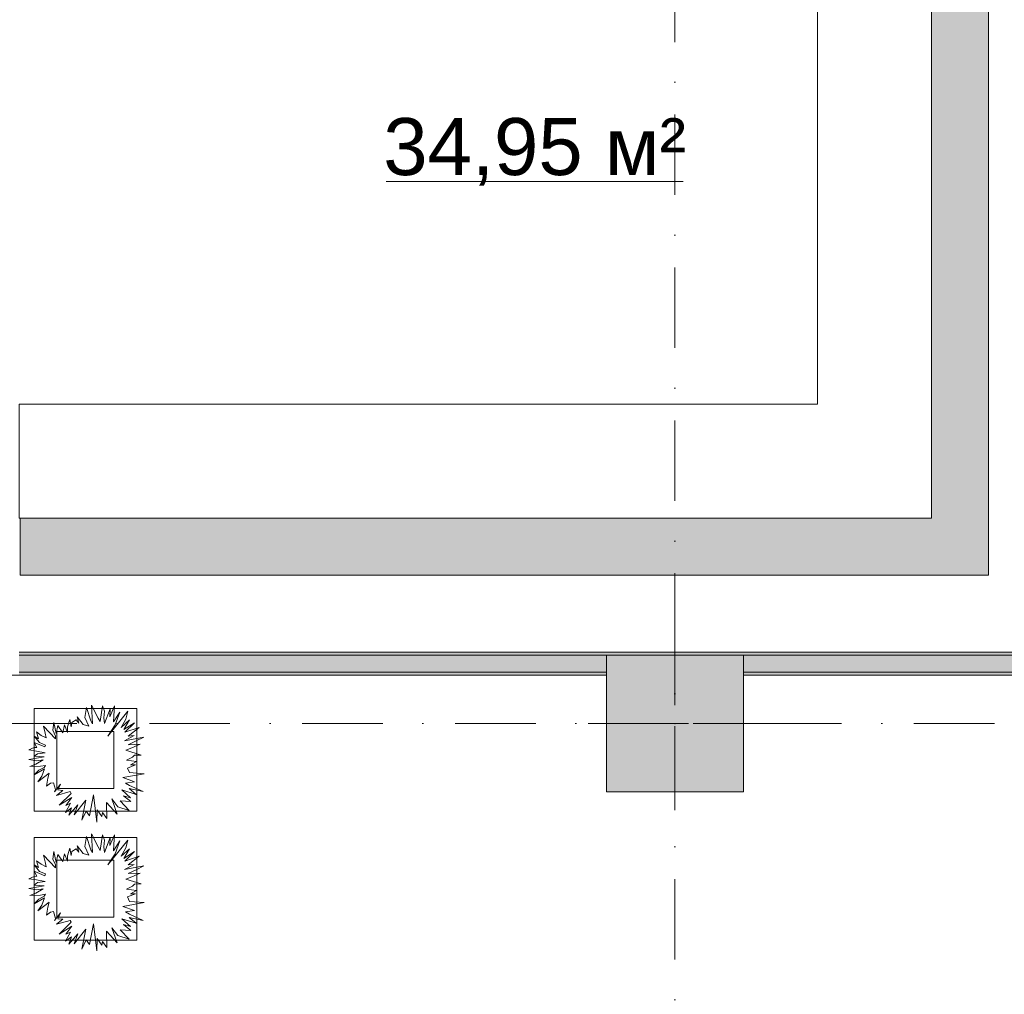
# Model space of a CAD drawing. Header units: millimetres. Extents: x -14761 to 157739, y -22400 to 107990.
# Tile 101 of 256: x 69128 to 73444, y 52813 to 57086. Entities that reach past the tile are written whole.
import ezdxf

# ---------------------------------------------------------------- set-up
doc = ezdxf.new("R2010")
doc.units = ezdxf.units.MM
doc.header["$MEASUREMENT"] = 0
doc.linetypes.add('Штриховая', pattern=[564.444447, 282.222223, -282.222223])
doc.linetypes.add('Штрихпунктирная', pattern=[670.277762, 352.777767, -176.388884, 0, -141.111112])
for name, color, linetype in [('Интерьер - Мебель', 7, 'Continuous'), ('Конструктив - Колонны', 7, 'Continuous'), ('Конструктив - Лестницы в бассейны', 7, 'Continuous'), ('Конструктив - стены бассейнов жб нов', 7, 'Continuous'), ('Элемент Модели - Зона', 7, 'Continuous'), ('Элемент Модели - Оси', 7, 'Continuous')]:
    doc.layers.add(name, color=color, linetype=linetype)
doc.styles.add('СГЕНЕРИР_СТИЛЬ_1', font='txt')

msp = doc.modelspace()

# ---------------------------------------------------------------- hatches: boundary and pattern name
at = {"layer": 'Конструктив - Колонны', "linetype": 'Continuous', "lineweight": 0, "true_color": 0x000000}
msp.add_hatch(color=18, dxfattribs=at).paths.add_polyline_path([(71700.1, 53700), (72300.1, 53700), (72300.1, 54300), (71700.1, 54300)])
at = {"layer": 'Конструктив - стены бассейнов жб нов', "linetype": 'Continuous', "lineweight": 0, "true_color": 0x000000}
for points in [[(73125, 59000), (73125, 54900), (73375, 54900), (73375, 59000)], [(73125, 54900), (69130, 54900), (69130, 54650), (73125, 54650)], [(73125, 54650), (73375, 54650), (73125, 54900)], [(73125, 54900), (73375, 54650), (73375, 54900)], [(73862, 54312.5), (69125, 54312.5), (69125, 54300), (73862, 54300)], [(69125, 54300), (69125, 54225), (71700.1, 54225), (71700.1, 54300)], [(72300.1, 54300), (72300.1, 54225), (73874.5, 54225), (73874.5, 54300)], [(69125, 54225), (69125, 54212.5), (71700.1, 54212.5), (71700.1, 54225)], [(72300.1, 54225), (72300.1, 54212.5), (73949.5, 54212.5), (73949.5, 54225)]]:
    msp.add_hatch(color=18, dxfattribs=at).paths.add_polyline_path(points)

# ---------------------------------------------------------------- linework, layer by layer
at = {"layer": 'Интерьер - Мебель', "color": 7, "linetype": 'Continuous', "lineweight": 15}
for p, q in [((69190.4, 54065.5), (69190.4, 53615.5)), ((69640.4, 54065.5), (69190.4, 54065.5)), ((69640.4, 53615.5), (69640.4, 54065.5)), ((69290.4, 53965.5), (69290.4, 53715.5)), ((69540.4, 53965.5), (69290.4, 53965.5)), ((69540.4, 53715.5), (69540.4, 53965.5)), ((69290.4, 53715.5), (69540.4, 53715.5)), ((69190.4, 53615.5), (69640.4, 53615.5)), ((69190.4, 53500.6), (69190.4, 53050.6)), ((69640.4, 53500.6), (69190.4, 53500.6)), ((69640.4, 53050.6), (69640.4, 53500.6)), ((69290.4, 53400.6), (69290.4, 53150.6)), ((69540.4, 53400.6), (69290.4, 53400.6)), ((69540.4, 53150.6), (69540.4, 53400.6)), ((69290.4, 53150.6), (69540.4, 53150.6)), ((69190.4, 53050.6), (69640.4, 53050.6))]:
    msp.add_line(p, q, dxfattribs=at)
at = {"layer": 'Интерьер - Мебель', "color": 252, "linetype": 'Continuous', "lineweight": 5, "flags": 128}
for points in [[(69608.9, 53785.3), (69672.6, 53779.8), (69579.6, 53763.3), (69631, 53744.8), (69591.9, 53739.1), (69608.6, 53728.9), (69668.3, 53701.5), (69607.4, 53715.2), (69638.1, 53689.3), (69575.8, 53709.4), (69613, 53674.6), (69582.8, 53683.7), (69614.2, 53657.8), (69568.7, 53660.9), (69607.2, 53619), (69557.8, 53635.3), (69531, 53669.9), (69554.6, 53603), (69507.9, 53654.2), (69509.5, 53583.8), (69491.2, 53609.7), (69488.2, 53592.6), (69467.6, 53622.1), (69465.9, 53567.9), (69451.7, 53686.8), (69432.9, 53595.7), (69419.1, 53616.6), (69400.4, 53576.5), (69417.5, 53664.2), (69366.4, 53599.2), (69381.7, 53643.1), (69342.7, 53598), (69354.8, 53630.5), (69327.7, 53610.5), (69350.6, 53650.5), (69329.7, 53641), (69355.7, 53676.5), (69300.4, 53642.3), (69353.9, 53693.7), (69348.1, 53701.5), (69289.6, 53685.3), (69316.5, 53706.9), (69295, 53709), (69306.1, 53734.6), (69280.5, 53700.8), (69284.4, 53710.2), (69275.7, 53740.8), (69262.5, 53738.6), (69244.5, 53725.1), (69250.8, 53760.3), (69256.8, 53782.1), (69206.8, 53744.3), (69224.5, 53769), (69236.7, 53801.2), (69190.3, 53774.9), (69211.7, 53795.7), (69234.5, 53807.5), (69240, 53816.5), (69219.3, 53812.7), (69172.5, 53811.5), (69197.6, 53821.7), (69229.8, 53840.8), (69202.5, 53836.6), (69167.3, 53842.4), (69235, 53854), (69190.5, 53856.4), (69204.9, 53867.7), (69238.5, 53872.1), (69200.7, 53879.5), (69167.7, 53884.5), (69191.7, 53894.6), (69203.2, 53895.5), (69191.7, 53917), (69238.2, 53897.7), (69241.2, 53905.6), (69213.9, 53916.7), (69190.5, 53945.1), (69210.1, 53933.2), (69201, 53963.1), (69222.3, 53947.8), (69243, 53937.5), (69239.7, 53957.9), (69231.3, 53987.8), (69283.8, 53933), (69284.6, 53944.9), (69272.3, 53970.3), (69276.9, 54004.6), (69287.7, 53955.7), (69295.3, 53991.1), (69316.5, 53959.7), (69323.7, 53993.7), (69336.8, 53960.9), (69336.7, 53984.9), (69346.8, 54018.3), (69353.2, 53986.3), (69356.1, 54004.6), (69375, 54015.6), (69386.1, 54001.2), (69380.2, 54029.1), (69406.4, 53995.9), (69430.5, 53988.2), (69412.8, 54026.4), (69421, 54069.7), (69440, 54011.2), (69447.4, 53998.9), (69442.9, 54080.9), (69471.4, 54024), (69480.2, 54008.3), (69489.8, 54077.5), (69499.6, 54053.8), (69496.6, 54024.8), (69499.7, 54000.1), (69524.2, 54065.2), (69523, 54029.6), (69543.3, 54077.5), (69540.3, 54034.2), (69539.3, 54007.4), (69567.2, 54050.6), (69546, 53994), (69513.8, 53945.1), (69602.2, 54054), (69592.9, 54019.5), (69572.8, 53982.9), (69609.4, 54015.8), (69584.1, 53973.3), (69631, 54003.5), (69587.8, 53961.9), (69651.5, 53983.3), (69603.4, 53945.2), (69629, 53947), (69586.9, 53924.6), (69671.9, 53940.6), (69637.8, 53923.7), (69603.7, 53907), (69656.3, 53909.2), (69618.6, 53893.3), (69592.2, 53882.6), (69659.9, 53862), (69631, 53860.9), (69622.5, 53852.5), (69595.8, 53839.1), (69639.4, 53832.9), (69612.8, 53818.6), (69634.6, 53818.3), (69600.8, 53804.6)], [(69608.9, 53220.4), (69672.6, 53214.9), (69579.6, 53198.5), (69631, 53179.9), (69591.9, 53174.3), (69608.6, 53164), (69668.3, 53136.6), (69607.4, 53150.3), (69638.1, 53124.5), (69575.8, 53144.5), (69613, 53109.7), (69582.8, 53118.8), (69614.2, 53092.9), (69568.7, 53096), (69607.2, 53054.1), (69557.8, 53070.4), (69531, 53105), (69554.6, 53038.1), (69507.9, 53089.3), (69509.5, 53018.9), (69491.2, 53044.8), (69488.2, 53027.8), (69467.6, 53057.2), (69465.9, 53003), (69451.7, 53121.9), (69432.9, 53030.8), (69419.1, 53051.8), (69400.4, 53011.6), (69417.5, 53099.3), (69366.4, 53034.3), (69381.7, 53078.2), (69342.7, 53033.1), (69354.8, 53065.6), (69327.7, 53045.7), (69350.6, 53085.6), (69329.7, 53076.1), (69355.7, 53111.6), (69300.4, 53077.4), (69353.9, 53128.8), (69348.1, 53136.7), (69289.6, 53120.5), (69316.5, 53142.1), (69295, 53144.1), (69306.1, 53169.7), (69280.5, 53136), (69284.4, 53145.4), (69275.7, 53175.9), (69262.5, 53173.7), (69244.5, 53160.2), (69250.8, 53195.4), (69256.8, 53217.3), (69206.8, 53179.5), (69224.5, 53204.1), (69236.7, 53236.3), (69190.3, 53210), (69211.7, 53230.8), (69234.5, 53242.7), (69240, 53251.6), (69219.3, 53247.8), (69172.5, 53246.7), (69197.6, 53256.8), (69229.8, 53275.9), (69202.5, 53271.7), (69167.3, 53277.6), (69235, 53289.1), (69190.5, 53291.6), (69204.9, 53302.8), (69238.5, 53307.3), (69200.7, 53314.6), (69167.7, 53319.6), (69191.7, 53329.7), (69203.2, 53330.7), (69191.7, 53352.2), (69238.2, 53332.8), (69241.2, 53340.7), (69213.9, 53351.9), (69190.5, 53380.2), (69210.1, 53368.3), (69201, 53398.2), (69222.3, 53382.9), (69243, 53372.6), (69239.7, 53393.1), (69231.3, 53422.9), (69283.8, 53368.2), (69284.6, 53380), (69272.3, 53405.4), (69276.9, 53439.7), (69287.7, 53390.8), (69295.3, 53426.2), (69316.5, 53394.8), (69323.7, 53428.8), (69336.8, 53396.1), (69336.7, 53420.1), (69346.8, 53453.4), (69353.2, 53421.4), (69356.1, 53439.7), (69375, 53450.7), (69386.1, 53436.3), (69380.2, 53464.2), (69406.4, 53431), (69430.5, 53423.3), (69412.8, 53461.5), (69421, 53504.8), (69440, 53446.4), (69447.4, 53434), (69442.9, 53516), (69471.4, 53459.1), (69480.2, 53443.5), (69489.8, 53512.6), (69499.6, 53488.9), (69496.6, 53460), (69499.7, 53435.2), (69524.2, 53500.3), (69523, 53464.7), (69543.3, 53512.7), (69540.3, 53469.3), (69539.3, 53442.5), (69567.2, 53485.7), (69546, 53429.1), (69513.8, 53380.3), (69602.2, 53489.1), (69592.9, 53454.6), (69572.8, 53418), (69609.4, 53450.9), (69584.1, 53408.4), (69631, 53438.6), (69587.8, 53397.1), (69651.5, 53418.4), (69603.4, 53380.3), (69629, 53382.1), (69586.9, 53359.7), (69671.9, 53375.7), (69637.8, 53358.8), (69603.7, 53342.2), (69656.3, 53344.3), (69618.6, 53328.4), (69592.2, 53317.7), (69659.9, 53297.2), (69631, 53296), (69622.5, 53287.6), (69595.8, 53274.2), (69639.4, 53268), (69612.8, 53253.7), (69634.6, 53253.4), (69600.8, 53239.8)]]:
    msp.add_lwpolyline(points, close=True, dxfattribs=at)
at = {"layer": 'Конструктив - Колонны', "color": 251, "linetype": 'Continuous', "lineweight": 5, "true_color": 0x575757}
for p, q in [((72000.1, 54080), (72000.1, 54380)), ((71920.1, 54000), (71620.1, 54000)), ((72080.1, 54000), (72380.1, 54000)), ((72000.1, 53920), (72000.1, 53620))]:
    msp.add_line(p, q, dxfattribs=at)
at = {"layer": 'Конструктив - Колонны', "color": 251, "linetype": 'Continuous', "lineweight": 15, "true_color": 0x575757, "flags": 128}
msp.add_lwpolyline([(71700.1, 53700), (72300.1, 53700), (72300.1, 54300), (71700.1, 54300)], close=True, dxfattribs=at)
at = {"layer": 'Конструктив - Колонны', "color": 251, "linetype": 'Continuous', "lineweight": 5, "true_color": 0x575757}
msp.add_point((72000.1, 54000), dxfattribs=at)
at = {"layer": 'Конструктив - Лестницы в бассейны', "color": 7, "linetype": 'Continuous', "lineweight": 15, "flags": 128}
msp.add_lwpolyline([(67625, 58500), (67625, 59000), (73125, 59000), (73125, 54900), (69125, 54900), (69125, 55400), (72625, 55400), (72625, 58500), (68125, 58500)], close=True, dxfattribs=at)
at = {"layer": 'Конструктив - стены бассейнов жб нов', "color": 251, "linetype": 'Continuous', "lineweight": 20, "true_color": 0x575757}
for p, q in [((71700.1, 54300), (69125, 54300)), ((73862, 54300), (72300.1, 54300)), ((69125, 54225), (71700.1, 54225)), ((72300.1, 54225), (73874.5, 54225))]:
    msp.add_line(p, q, dxfattribs=at)
at = {"layer": 'Конструктив - стены бассейнов жб нов', "color": 251, "linetype": 'Continuous', "lineweight": 20, "true_color": 0x575757, "flags": 128}
for points in [[(73125, 59000), (73125, 54900)], [(73375, 54650), (73375, 59000)], [(73125, 54900), (69130, 54900)], [(69130, 54650), (69130, 54900)], [(69130, 54650), (73125, 54650)], [(73375, 54650), (73125, 54650)], [(73862, 54312.5), (69125, 54312.5)], [(69125, 54212.5), (71700.1, 54212.5)], [(72300.1, 54212.5), (73949.5, 54212.5)]]:
    msp.add_lwpolyline(points, dxfattribs=at)
at = {"layer": 'Элемент Модели - Зона', "color": 7, "linetype": 'Continuous', "lineweight": 15}
msp.add_line((70734.7, 56376.8), (72035.3, 56376.8), dxfattribs=at)
at = {"layer": 'Элемент Модели - Зона', "color": 7, "linetype": 'Штриховая', "lineweight": 15, "flags": 128}
for points in [[(36150, 44957.4), (36110, 44957.4), (36110, 36320), (41880.3, 36320), (41880.3, 39141.6), (45142.5, 42405.1), (45156.7, 42391), (45156.7, 42420), (63300, 42420), (63300, 42400), (77399.7, 42400), (77399.7, 42420), (114081.4, 42420), (117316.7, 39176.5), (117320.1, 38841.9), (117320.1, 36305), (117360, 36305), (117360, 34300), (117120, 34300), (117120, 35700), (116700, 35700), (116700, 36100), (108300, 36100), (108300, 35700), (107700, 35700), (107700, 36100), (99320, 36100), (99320, 26970), (107700, 26970), (107700, 27650), (108300, 27650), (108300, 26460), (112380, 26460), (112380, 27370), (112500, 27370), (112500, 21180.1), (117120, 21180.1), (117120, 26250), (116650, 26250), (116650, 27750), (117120, 27750), (117120, 32800), (117360, 32800), (117360, 20150.1), (117120, 20150.1), (117120, 20940.1), (99320, 20940.1), (99320, 14650.1), (117120, 14650.1), (117120, 17700.1), (116700.1, 17700.1), (116700.1, 18325.6), (117120, 18325.6), (117120, 18650.1), (117360, 18650.1), (117360, 18320.1), (120850, 18320.1), (120850, 37205.1), (120238.9, 37205.1), (120238.9, 45000), (125700, 45000), (125700, 45300), (126300, 45300), (126300, 45000), (141025, 45000), (141025, 45100), (140125, 45100), (140125, 47500), (132700, 47500), (132700, 53680), (130530, 53680), (130530, 54300), (129182.9, 54300), (126300, 54300), (126300, 53700), (125700, 53700), (125700, 54212.5), (124799.8, 54212.5), (117300, 54212.5), (117300, 53700), (116700, 53700), (116700, 54212.5), (108300, 54212.5), (108300, 53700), (107700, 53700), (107700, 54212.5), (99300, 54212.5), (99300, 53700), (98700, 53700), (98700, 54212.5), (90650, 54212.5), (90650, 53700), (90050, 53700), (89950, 53700), (89950, 48632.8), (77450.1, 48632.8), (77450.1, 53800), (77450.1, 61690), (77460.1, 61690), (77460.1, 67850), (74720, 67850), (74720, 59730), (73964.5, 59730), (73964.5, 54212), (72300.1, 54212), (72300.1, 53700), (71700.1, 53700), (71700.1, 54212), (63300, 54212), (63300, 53700), (62700, 53700), (62700, 54212), (61025, 54212), (61025, 46500), (61025, 45000), (54300, 45000), (54300, 44700), (53700, 44700), (53700, 45000), (45300, 45000), (45300, 44700), (44700, 44700), (44700, 45000), (36750, 45000), (36750, 44700), (36150, 44700)], [(67625, 54200), (69125, 54200), (69125, 54212), (71700.1, 54212), (71700.1, 54300), (72300.1, 54300), (72300.1, 54212), (73964.5, 54212), (73964.5, 59730), (67625, 59730)]]:
    msp.add_lwpolyline(points, close=True, dxfattribs=at)
at = {"layer": 'Элемент Модели - Оси', "color": 7, "linetype": 'Штрихпунктирная', "lineweight": 15}
for p, q in [((72000, 92200), (72000, -1975)), ((-12760.6, 54000), (155650, 54000))]:
    msp.add_line(p, q, dxfattribs=at)

# ---------------------------------------------------------------- texts
at = {"layer": 'Элемент Модели - Зона', "color": 7, "lineweight": 15, "insert": (71385, 56506.1), "char_height": 250, "attachment_point": 5, "style": 'СГЕНЕРИР_СТИЛЬ_1'}
msp.add_mtext('\\A1;{\\pqc;\\fArial|b0|i0|c204|p38;34,95 м²}', dxfattribs=at)

doc.saveas('drawing.dxf')
